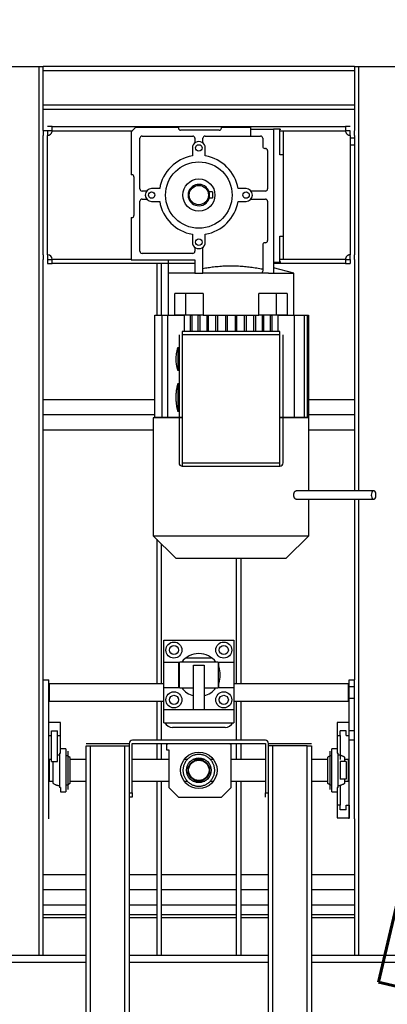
# Model space of a CAD drawing. Extents: x 34560 to 100229, y -303284 to -152113.
# Tile 11 of 74: x 87073 to 87416, y -298946 to -298027. Entities that reach past the tile are written whole.
import ezdxf

# ---------------------------------------------------------------- set-up
doc = ezdxf.new("R2010")
doc.units = 0
doc.header["$LTSCALE"] = 100
doc.linetypes.add('A_AGEG-_-____-A-$0$VERDECKT2', pattern=[4.762499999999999, 3.175, -1.5875])
doc.linetypes.add('ATPI1189A__GEG-_-FOE_-A-$0$SLD_SOLID', pattern=[0])
for name, color, linetype in [('A_AGEG-_-____-A-$0$A3-DECK-HOE', 5, 'A_AGEG-_-____-A-$0$VERDECKT2'), ('ATPI1189A__GEG-_-FOE_-A-$0$71', 7, 'CONTINUOUS'), ('BITO_BUILDING', 8, 'CONTINUOUS')]:
    doc.layers.add(name, color=color, linetype=linetype)
doc.styles.add('A_AGEG-_-____-A-$0$NORMAL', font='romans.shx', dxfattribs={"width": 0.75})

# ---------------------------------------------------------------- blocks, each defined once
blk = doc.blocks.new('EG-A-008 GR')
at = {"layer": 'ATPI1189A__GEG-_-FOE_-A-$0$71', "color": 56, "linetype": 'ATPI1189A__GEG-_-FOE_-A-$0$SLD_SOLID'}
for p, q in [((808.5725701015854, 426.1936924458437), (812.1713555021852, 426.1936924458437)), ((812.1713555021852, 343.1935093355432), (812.1713555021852, 426.1936924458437)), ((812.1713555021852, 426.1936924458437), (812.5718987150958, 426.1936924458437)), ((812.1721184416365, 343.1935093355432), (812.1721184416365, 426.1936924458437)), ((841.5719902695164, 426.1936924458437), (812.5718987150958, 426.1936924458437)), ((812.5718987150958, 420.2111027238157), (812.5718987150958, 426.1936924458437)), ((841.5719902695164, 425.7935307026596), (812.5718987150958, 425.7935307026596)), ((841.5719902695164, 426.1936924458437), (841.9732964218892, 426.1936924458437)), ((841.5719902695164, 426.1936924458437), (841.5719902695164, 420.2111027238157)), ((841.9732964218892, 426.1936924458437), (845.5713188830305, 426.1936924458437)), ((841.9732964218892, 386.5937015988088), (841.9732964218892, 426.1936924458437)), ((841.5719902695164, 422.5937626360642), (812.5718987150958, 422.5937626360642)), ((841.5719902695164, 422.1936008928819), (812.5718987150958, 422.1936008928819)), ((812.5711357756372, 420.1935551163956), (812.5711357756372, 419.7685978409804)), ((812.970916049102, 420.1935551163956), (812.5711357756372, 420.1935551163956)), ((812.970916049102, 420.1935551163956), (812.970916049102, 419.7685978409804)), ((813.3966362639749, 420.5944797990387), (812.9716789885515, 420.5944797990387)), ((813.3966362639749, 420.1946995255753), (812.9716789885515, 420.1946995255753)), ((813.3966362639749, 420.5944797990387), (840.7472527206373, 420.5944797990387)), ((813.3973992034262, 420.1935551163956), (813.3973992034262, 420.2904484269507)), ((813.3973992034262, 420.1935551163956), (820.8719170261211, 420.1935551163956)), ((821.1717522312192, 420.4937717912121), (820.7719719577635, 420.0936100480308)), ((820.7719719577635, 420.0936100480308), (820.7719719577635, 416.0935184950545)), ((825.1718437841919, 420.4937717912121), (821.1717522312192, 420.4937717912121)), ((825.1718437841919, 420.4937717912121), (825.1718437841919, 420.4434177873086)), ((828.972045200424, 420.243527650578), (825.3717339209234, 420.243527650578)), ((831.8719780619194, 420.4937717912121), (829.1719353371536, 420.4937717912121)), ((829.1719353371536, 420.4434177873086), (829.1719353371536, 420.4937717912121)), ((831.8719780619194, 420.4937717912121), (831.8719780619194, 419.6934483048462)), ((831.8719780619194, 420.3434727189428), (834.0219414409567, 420.3434727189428)), ((834.6223747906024, 420.3434727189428), (834.0219414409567, 420.3434727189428)), ((834.0219414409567, 420.3434727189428), (834.0219414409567, 406.8936130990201)), ((834.6223747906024, 420.3434727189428), (834.7223198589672, 420.3434727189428)), ((834.6223747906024, 417.9436466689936), (834.6223747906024, 420.3434727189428)), ((834.6223747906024, 420.1935551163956), (840.7472527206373, 420.1935551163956)), ((834.9222099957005, 420.1435825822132), (834.9222099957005, 419.1437504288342)), ((840.7472527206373, 420.5944797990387), (840.7472527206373, 420.2904484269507)), ((841.1722099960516, 420.5944797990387), (840.7472527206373, 420.5944797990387)), ((840.7472527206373, 420.2904484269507), (840.7472527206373, 420.1935551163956)), ((841.1722099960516, 420.1946995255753), (840.7472527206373, 420.1946995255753)), ((841.172972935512, 419.7685978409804), (841.172972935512, 420.1935551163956)), ((841.572753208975, 419.7685978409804), (841.572753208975, 420.1935551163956)), ((812.5711357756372, 408.6186192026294), (812.5711357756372, 419.7685978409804)), ((812.5718987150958, 408.6361668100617), (812.5718987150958, 419.7510502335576)), ((812.970916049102, 408.6186192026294), (812.970916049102, 419.7685978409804)), ((812.9716789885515, 408.6186192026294), (812.9716789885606, 419.7685978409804)), ((821.5722954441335, 414.7686741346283), (821.5722954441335, 419.4935581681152)), ((821.7721855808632, 419.6934483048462), (826.4970696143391, 419.6934483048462)), ((826.6969597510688, 419.4935581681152), (826.6969597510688, 419.0621159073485)), ((827.4469292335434, 419.0621159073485), (827.4469292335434, 419.4935581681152)), ((827.6468193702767, 419.6934483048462), (831.8719780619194, 419.6934483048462)), ((831.8719780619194, 419.6934483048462), (832.8218376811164, 419.6934483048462)), ((833.0217278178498, 419.4935581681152), (833.0217278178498, 418.7435886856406)), ((834.9222099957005, 419.1437504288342), (834.9222099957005, 418.1435368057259)), ((841.1722099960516, 419.7685978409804), (841.1722099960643, 408.6186192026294)), ((841.172972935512, 419.7685978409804), (841.172972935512, 408.6186192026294)), ((841.5719902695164, 419.518735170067), (841.172972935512, 419.518735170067)), ((841.5719902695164, 419.7510502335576), (841.5719902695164, 408.6361668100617)), ((841.572753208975, 419.7685978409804), (841.572753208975, 408.6186192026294)), ((826.4718926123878, 418.5936710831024), (826.4718926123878, 417.8444645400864)), ((827.6719963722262, 417.8444645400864), (827.6719963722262, 418.5936710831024)), ((833.2223808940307, 418.5436985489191), (833.2719719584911, 418.5436985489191)), ((833.4718620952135, 418.3434269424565), (833.4718620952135, 414.7686741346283)), ((841.172972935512, 418.8687107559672), (841.5719902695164, 418.8687107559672)), ((834.9222099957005, 417.9436466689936), (834.6223747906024, 417.9436466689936)), ((834.9222099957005, 418.1435368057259), (834.9222099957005, 417.9436466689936)), ((834.9222099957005, 417.9436466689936), (834.9222099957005, 410.3436253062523)), ((820.822325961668, 416.0935184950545), (820.7719719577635, 416.0935184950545)), ((821.0222160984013, 415.893628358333), (821.0222160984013, 412.2936985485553)), ((822.2040093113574, 414.5684025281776), (821.7721855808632, 414.5684025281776)), ((823.4208977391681, 414.7934696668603), (822.6716911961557, 414.7934696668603)), ((831.4721977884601, 414.7934696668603), (830.7229912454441, 414.7934696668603)), ((833.2719719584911, 414.5684025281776), (831.9406426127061, 414.5684025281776)), ((821.7721855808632, 413.818433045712), (822.2040093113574, 413.818433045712)), ((828.351775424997, 414.4936344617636), (828.0260002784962, 414.4936344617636)), ((828.351775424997, 413.8935825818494), (828.0260002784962, 413.8935825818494)), ((828.351775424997, 414.4936344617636), (828.351775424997, 413.8935825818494)), ((831.9406426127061, 413.818433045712), (833.2719719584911, 413.818433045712)), ((821.5722954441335, 408.9436314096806), (821.5722954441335, 413.6185429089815)), ((822.6716911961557, 413.5937473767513), (823.4208977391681, 413.5937473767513)), ((830.7229912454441, 413.5937473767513), (831.4721977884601, 413.5937473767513)), ((833.4718620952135, 413.6185429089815), (833.4718620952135, 409.9434635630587)), ((820.7719719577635, 412.0934269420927), (820.7719719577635, 408.1436893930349)), ((820.7719719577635, 412.0934269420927), (820.822325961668, 412.0934269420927)), ((826.4718926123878, 410.5423710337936), (826.4718926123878, 409.7935459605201)), ((827.6719963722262, 409.7935459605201), (827.6719963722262, 410.5423710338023)), ((834.6223747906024, 407.943417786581), (834.6223747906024, 410.3436253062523)), ((834.6223747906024, 410.3436253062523), (834.9222099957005, 410.3436253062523)), ((834.9222099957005, 410.3436253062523), (834.9222099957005, 410.1437351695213)), ((834.9222099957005, 410.1437351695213), (834.9222099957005, 409.1435215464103)), ((826.6969597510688, 409.3251011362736), (826.6969597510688, 408.9436314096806)), ((827.4469292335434, 406.8936130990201), (827.4469292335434, 409.3251011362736)), ((833.0217278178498, 409.5436832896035), (833.0217278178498, 407.0935032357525)), ((833.2719719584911, 409.7435734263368), (833.2223808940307, 409.7435734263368)), ((834.9222099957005, 409.1435215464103), (834.9222099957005, 408.1436893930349)), ((812.5711357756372, 408.6186192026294), (812.5711357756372, 408.1936619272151)), ((812.5718987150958, 368.9533970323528), (812.5718987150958, 408.176114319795)), ((812.970916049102, 408.6186192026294), (812.970916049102, 408.1936619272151)), ((812.9716789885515, 408.1925175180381), (813.3966362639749, 408.1925175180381)), ((812.9716789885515, 408.1925175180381), (812.9716789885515, 407.7927372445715)), ((820.7719719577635, 408.1936619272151), (813.3973992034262, 408.1936619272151)), ((820.7719719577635, 408.1436893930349), (826.6969597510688, 408.1436893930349)), ((826.4970696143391, 408.7437412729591), (821.7721855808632, 408.7437412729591)), ((824.2219841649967, 408.1436893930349), (824.2219841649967, 406.8936130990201)), ((826.6969597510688, 408.1436893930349), (826.6969597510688, 406.8936130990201)), ((840.7472527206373, 408.1936619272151), (834.6223747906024, 408.1936619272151)), ((840.7472527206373, 408.1936619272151), (840.7472527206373, 407.8045628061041)), ((840.7472527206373, 408.1925175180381), (841.1722099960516, 408.1925175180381)), ((841.1722099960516, 408.1925175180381), (841.1722099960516, 407.7927372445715)), ((841.172972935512, 408.1936619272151), (841.172972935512, 408.6186192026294)), ((841.5719902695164, 408.176114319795), (841.5719902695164, 386.5937015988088)), ((841.572753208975, 408.1936619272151), (841.572753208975, 408.6186192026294)), ((812.9716789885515, 407.7927372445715), (813.3966362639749, 407.7927372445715)), ((813.3966362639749, 407.7927372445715), (813.3966362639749, 407.8045628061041)), ((826.6969597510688, 407.7927372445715), (813.3966362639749, 407.7927372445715)), ((823.1447136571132, 407.7927372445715), (823.1447136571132, 402.9736301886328)), ((823.5948479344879, 402.9736301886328), (823.5948479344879, 407.7927372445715)), ((834.0219414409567, 407.943417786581), (834.6223747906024, 407.943417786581)), ((840.7472527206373, 407.7927372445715), (834.0219414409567, 407.7927372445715)), ((835.921660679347, 406.8936130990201), (834.0219414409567, 407.402875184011)), ((834.7223198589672, 407.943417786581), (834.6223747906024, 407.943417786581)), ((840.7472527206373, 407.8045628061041), (840.7472527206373, 407.7927372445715)), ((840.7472527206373, 407.7927372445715), (841.1722099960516, 407.7927372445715)), ((824.2219841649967, 406.8936130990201), (824.2219841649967, 402.9934666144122)), ((824.8826897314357, 406.8936130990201), (824.2219841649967, 406.8936130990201)), ((826.6969597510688, 406.8936130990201), (824.8826897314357, 406.8936130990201)), ((826.6969597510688, 406.8936130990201), (827.4469292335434, 406.8936130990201)), ((827.4606621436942, 407.0202610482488), (827.4469292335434, 407.0187351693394)), ((833.5550224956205, 406.8936130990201), (827.4469292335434, 406.8936130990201)), ((832.9858696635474, 406.9794437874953), (833.5550224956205, 406.8936130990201)), ((833.5550224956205, 406.8936130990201), (834.0219414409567, 406.8936130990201)), ((834.0219414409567, 406.8936130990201), (835.921660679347, 406.8936130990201)), ((835.921660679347, 402.9934666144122), (835.921660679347, 406.8936130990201)), ((825.8195793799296, 404.9935123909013), (824.8300469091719, 404.9935123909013)), ((824.8300469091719, 402.9934666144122), (824.8300469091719, 404.9935123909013)), ((825.8195793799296, 404.9935123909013), (825.8195793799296, 402.9934666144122)), ((827.4751579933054, 404.9935123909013), (825.8195793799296, 404.9935123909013)), ((827.4751579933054, 404.9935123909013), (827.4751579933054, 402.9934666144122)), ((832.6684868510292, 402.9934666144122), (832.6684868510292, 404.9935123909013)), ((834.3240654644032, 404.9935123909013), (832.6684868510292, 404.9935123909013)), ((834.3240654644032, 402.9934666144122), (834.3240654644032, 404.9935123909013)), ((835.3143608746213, 404.9935123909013), (834.3240654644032, 404.9935123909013)), ((835.3143608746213, 404.9935123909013), (835.3143608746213, 402.9934666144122)), ((822.9783928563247, 402.9736301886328), (823.6558830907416, 402.9736301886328)), ((822.9783928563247, 393.4136173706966), (822.9783928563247, 402.9736301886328)), ((823.6558830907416, 402.9736301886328), (824.1792595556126, 402.9736301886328)), ((823.6558830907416, 393.4136173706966), (823.6558830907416, 402.9736301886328)), ((824.1792595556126, 402.9736301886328), (825.6929314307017, 402.9736301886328)), ((824.1792595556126, 393.4136173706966), (824.1792595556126, 402.9736301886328)), ((824.2219841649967, 402.9934666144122), (824.8300469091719, 402.9934666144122)), ((824.2723381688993, 402.9934666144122), (824.2723381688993, 402.9736301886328)), ((825.8195793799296, 402.9934666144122), (824.8300469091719, 402.9934666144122)), ((825.6929314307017, 402.9736301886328), (825.6929314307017, 401.4435551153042)), ((827.4751579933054, 402.9934666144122), (825.8195793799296, 402.9934666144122)), ((826.2689507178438, 402.9736301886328), (826.2689507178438, 401.4435551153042)), ((826.2689507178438, 402.9736301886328), (826.4184868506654, 402.9736301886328)), ((826.4184868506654, 402.9736301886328), (826.4184868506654, 401.4435551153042)), ((826.9998467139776, 401.4435551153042), (826.9998467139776, 402.9736301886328)), ((826.9998467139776, 402.9736301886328), (827.1501457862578, 402.9736301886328)), ((827.1501457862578, 402.9736301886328), (827.1501457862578, 401.4435551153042)), ((827.4751579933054, 402.9934666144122), (832.6684868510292, 402.9934666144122)), ((827.8032219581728, 402.9736301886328), (827.8032219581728, 401.4435551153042)), ((827.8032219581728, 402.9736301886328), (827.9535210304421, 402.9736301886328)), ((827.9535210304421, 402.9736301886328), (827.9535210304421, 401.4435551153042)), ((828.6592400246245, 401.4435551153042), (828.6592400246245, 402.9736301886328)), ((828.6592400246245, 402.9736301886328), (828.8095390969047, 402.9736301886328)), ((828.8095390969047, 402.9736301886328), (828.8095390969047, 401.4435551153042)), ((829.5473015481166, 402.9736301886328), (829.5473015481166, 401.4435551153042)), ((829.5473015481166, 402.9736301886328), (829.697600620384, 402.9736301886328)), ((829.697600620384, 402.9736301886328), (829.697600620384, 401.4435551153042)), ((830.4468071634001, 402.9736301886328), (830.4468071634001, 401.4435551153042)), ((830.4468071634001, 402.9736301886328), (830.5963432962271, 402.9736301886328)), ((830.5498039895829, 402.9736301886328), (830.5498039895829, 401.4435551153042)), ((830.5963432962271, 402.9736301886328), (830.5963432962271, 401.4435551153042)), ((831.3348686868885, 401.4435551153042), (831.3348686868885, 402.9736301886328)), ((831.3348686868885, 402.9736301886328), (831.4844048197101, 402.9736301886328)), ((831.4844048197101, 402.9736301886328), (831.4844048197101, 401.4435551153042)), ((832.1908867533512, 401.4435551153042), (832.1908867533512, 402.9736301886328)), ((832.1908867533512, 402.9736301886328), (832.3404228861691, 402.9736301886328)), ((832.3404228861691, 402.9736301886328), (832.3404228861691, 401.4435551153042)), ((834.3240654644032, 402.9934666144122), (832.6684868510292, 402.9934666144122)), ((832.9934990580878, 401.4435551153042), (832.9934990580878, 402.9736301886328)), ((832.9934990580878, 402.9736301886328), (833.143798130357, 402.9736301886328)), ((833.143798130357, 401.4435551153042), (833.143798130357, 402.9736301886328)), ((833.7251579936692, 402.9736301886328), (833.7251579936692, 401.4435551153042)), ((833.7251579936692, 402.9736301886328), (833.8754570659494, 402.9736301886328)), ((833.8754570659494, 402.9736301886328), (833.8754570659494, 401.4435551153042)), ((835.3143608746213, 402.9934666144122), (834.3240654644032, 402.9934666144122)), ((834.4507134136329, 401.4435551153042), (834.4507134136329, 402.9736301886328)), ((834.4507134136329, 402.9736301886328), (835.9651482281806, 402.9736301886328)), ((835.3143608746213, 402.9934666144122), (835.921660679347, 402.9934666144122)), ((835.8720696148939, 402.9736301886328), (835.8720696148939, 402.9934666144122)), ((835.9651482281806, 402.9736301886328), (835.9651482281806, 393.4136173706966)), ((835.9651482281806, 402.9736301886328), (836.8913567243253, 402.9736301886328)), ((836.8913567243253, 402.9736301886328), (836.8913567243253, 393.4136173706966)), ((836.8913567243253, 402.9736301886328), (837.1660149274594, 402.9736301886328)), ((837.1660149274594, 402.9736301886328), (837.1660149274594, 393.4136173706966)), ((837.1660149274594, 402.9736301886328), (837.3048699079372, 402.9736301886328)), ((837.3048699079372, 402.9736301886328), (837.3048699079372, 393.4136173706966)), ((825.2221977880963, 401.1437199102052), (825.2221977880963, 389.1934177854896)), ((825.5220329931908, 401.4435551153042), (825.5220329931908, 401.1437199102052)), ((834.6223747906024, 401.4435551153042), (825.5220329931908, 401.4435551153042)), ((825.5220329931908, 401.1437199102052), (825.5220329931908, 389.1934177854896)), ((834.6223747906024, 401.1437199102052), (825.5220329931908, 401.1437199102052)), ((834.6223747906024, 401.1437199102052), (834.6223747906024, 401.4435551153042)), ((834.6223747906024, 389.1934177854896), (834.6223747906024, 401.1437199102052)), ((834.9222099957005, 389.1934177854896), (834.9222099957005, 401.1437199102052)), ((825.1222527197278, 399.9935886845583), (825.1222527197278, 397.7936527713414)), ((825.0146782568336, 399.6433994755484), (825.0131523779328, 399.6433994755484)), ((825.0131523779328, 398.1434605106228), (825.0146782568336, 398.1434605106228)), ((825.1222527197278, 396.6435215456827), (825.1222527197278, 393.9434788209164)), ((825.0017082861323, 396.1434147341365), (825.0001824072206, 396.1434147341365)), ((822.9783928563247, 395.0814030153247), (812.5718987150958, 395.0814030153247)), ((825.0001824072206, 394.4435856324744), (825.0017082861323, 394.4435856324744)), ((841.5719902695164, 395.0814030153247), (837.3048699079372, 395.0814030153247)), ((822.9783928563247, 393.6672947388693), (812.5718987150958, 393.6672947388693)), ((823.6558830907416, 393.4136173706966), (822.9783928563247, 393.4136173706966)), ((823.1447136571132, 393.4136173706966), (823.1447136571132, 393.3933994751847)), ((823.5948479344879, 393.3933994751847), (823.5948479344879, 393.4136173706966)), ((824.1792595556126, 393.4136173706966), (823.6558830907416, 393.4136173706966)), ((825.5220329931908, 393.4136173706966), (824.1792595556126, 393.4136173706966)), ((824.2723381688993, 393.4136173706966), (824.2723381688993, 393.3933994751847)), ((835.9651482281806, 393.4136173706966), (834.6223747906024, 393.4136173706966)), ((835.8720696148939, 393.3933994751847), (835.8720696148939, 393.4136173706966)), ((836.8913567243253, 393.4136173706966), (835.9651482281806, 393.4136173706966)), ((837.1660149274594, 393.4136173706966), (836.8913567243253, 393.4136173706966)), ((837.3048699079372, 393.4136173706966), (837.1660149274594, 393.4136173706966)), ((841.5719902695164, 393.6672947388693), (837.3048699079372, 393.6672947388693)), ((822.821990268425, 393.3933994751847), (822.821990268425, 382.3937199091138)), ((825.5220329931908, 393.3933994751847), (822.821990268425, 393.3933994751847)), ((837.3216545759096, 393.3933994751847), (834.6223747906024, 393.3933994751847)), ((837.3216545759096, 386.5937015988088), (837.3216545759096, 393.3933994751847)), ((822.821990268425, 392.2531864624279), (812.5718987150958, 392.2531864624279)), ((841.5719902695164, 392.2531864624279), (837.3216545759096, 392.2531864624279)), ((825.5220329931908, 389.1934177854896), (825.5220329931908, 388.8935825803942)), ((825.5220329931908, 389.1934177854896), (834.6223747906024, 389.1934177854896)), ((825.5220329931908, 388.8935825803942), (834.6223747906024, 388.8935825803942)), ((834.6223747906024, 388.8935825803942), (834.6223747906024, 389.1934177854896)), ((843.3648979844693, 386.5937015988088), (836.1520683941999, 386.5937015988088)), ((836.1520683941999, 385.7937595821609), (843.3648979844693, 385.7937595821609)), ((837.3216545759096, 382.3937199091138), (837.3216545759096, 385.7937595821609)), ((841.5719902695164, 385.7937595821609), (841.5719902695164, 368.9533970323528)), ((841.9732964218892, 343.1935093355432), (841.9732964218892, 385.7937595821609)), ((822.821990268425, 382.3937199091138), (824.9223625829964, 380.2937290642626)), ((822.821990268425, 382.3937199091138), (830.0722038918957, 382.3937199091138)), ((830.0722038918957, 382.3937199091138), (837.3216545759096, 382.3937199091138)), ((835.2220452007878, 380.2937290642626), (837.3216545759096, 382.3937199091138)), ((823.1447136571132, 382.0709965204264), (823.1447136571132, 368.5532352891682)), ((823.5948479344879, 368.5532352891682), (823.5948479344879, 381.6212437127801)), ((824.9223625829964, 380.2937290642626), (835.2220452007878, 380.2937290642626)), ((830.5498039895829, 380.2937290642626), (830.5498039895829, 368.5532352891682)), ((830.9991753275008, 380.2937290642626), (830.9991753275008, 368.5532352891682)), ((823.8199150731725, 370.5937168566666), (823.8199150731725, 372.6437351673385)), ((823.8199150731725, 372.6437351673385), (830.3201592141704, 372.6437351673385)), ((830.3201592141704, 372.6437351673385), (830.3201592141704, 370.5937168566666)), ((823.8199150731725, 370.5937168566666), (825.2199089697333, 370.5937168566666)), ((823.8199150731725, 368.1938908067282), (823.8199150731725, 370.5937168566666)), ((825.2199089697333, 368.1938908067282), (825.2199089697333, 370.5937168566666)), ((828.8698113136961, 370.5937168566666), (825.2702629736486, 370.5937168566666)), ((825.2702629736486, 369.3939945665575), (825.2702629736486, 370.5937168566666)), ((825.8829033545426, 371.0030338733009), (828.2571709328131, 371.0030338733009)), ((828.8698113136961, 370.5937168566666), (828.8698113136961, 369.3939945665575)), ((828.9201653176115, 370.5937168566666), (830.3201592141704, 370.5937168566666)), ((828.9201653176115, 370.1538822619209), (828.9201653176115, 370.5937168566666)), ((830.3201592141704, 370.5937168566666), (830.3201592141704, 368.1938908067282)), ((825.2199089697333, 370.1538822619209), (825.2702629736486, 370.2656528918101)), ((826.5703118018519, 366.1335728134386), (826.5703118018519, 370.3030369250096)), ((826.5703118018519, 370.3030369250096), (827.5697624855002, 370.3030369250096)), ((827.5697624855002, 370.3030369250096), (827.5697624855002, 366.1335728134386)), ((828.8698113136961, 370.2656528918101), (828.9201653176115, 370.1538822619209)), ((812.5718987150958, 368.9533970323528), (813.0723869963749, 368.9533970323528)), ((812.5718987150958, 355.9532902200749), (812.5718987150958, 368.9533970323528)), ((813.0723869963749, 355.9532902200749), (813.0723869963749, 368.9533970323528)), ((825.2702629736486, 368.5219547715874), (825.2199089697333, 368.634106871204)), ((825.2458489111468, 368.5734531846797), (825.2702629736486, 368.6249515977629)), ((825.2702629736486, 368.1938908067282), (825.2702629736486, 369.3939945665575)), ((828.8698113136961, 369.3939945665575), (828.8698113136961, 368.1938908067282)), ((828.9201653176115, 368.634106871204), (828.8698113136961, 368.5219547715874)), ((828.8698113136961, 368.6249515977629), (828.8942253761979, 368.5734531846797)), ((828.9201653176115, 368.1938908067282), (828.9201653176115, 368.634106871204)), ((841.0722649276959, 368.9533970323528), (841.5719902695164, 368.9533970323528)), ((841.0722649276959, 355.9532902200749), (841.0722649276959, 368.9533970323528)), ((841.5719902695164, 355.9532902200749), (841.5719902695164, 368.9533970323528)), ((823.8199150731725, 368.5532352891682), (813.1196892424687, 368.5532352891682)), ((813.1196892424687, 368.5532352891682), (813.1196892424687, 366.9533512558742)), ((825.2199089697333, 368.1938908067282), (823.8199150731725, 368.1938908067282)), ((823.8199150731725, 366.1438724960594), (823.8199150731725, 368.1938908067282)), ((825.2702629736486, 368.1938908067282), (826.5703118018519, 368.1938908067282)), ((827.5697624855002, 368.1938908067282), (828.8698113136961, 368.1938908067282)), ((830.3201592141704, 368.1938908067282), (828.9201653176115, 368.1938908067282)), ((841.0203850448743, 368.5532352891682), (830.3201592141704, 368.5532352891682)), ((830.3201592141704, 368.1938908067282), (830.3201592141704, 366.1438724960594)), ((841.0203850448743, 366.9533512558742), (841.0203850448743, 368.5532352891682)), ((841.5719902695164, 368.2781956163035), (841.0722649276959, 368.2781956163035)), ((813.1196892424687, 366.9533512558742), (823.8199150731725, 366.9533512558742)), ((823.1447136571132, 366.9533512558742), (823.1447136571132, 363.2931492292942)), ((823.5948479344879, 363.2931492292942), (823.5948479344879, 366.9533512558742)), ((830.3201592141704, 366.9533512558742), (841.0203850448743, 366.9533512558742)), ((830.5498039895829, 366.9533512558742), (830.5498039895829, 363.2931492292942)), ((830.9991753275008, 366.9533512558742), (830.9991753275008, 363.2931492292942)), ((841.0722649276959, 367.2283909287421), (841.5719902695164, 367.2283909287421)), ((823.8199150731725, 366.1335728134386), (823.8199150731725, 366.1438724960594)), ((826.5703118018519, 366.1438724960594), (823.8199150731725, 366.1438724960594)), ((826.5703118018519, 366.1335728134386), (823.8199150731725, 366.1335728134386)), ((823.8199150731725, 364.9338505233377), (823.8199150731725, 366.1335728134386)), ((827.5697624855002, 366.1335728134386), (826.5703118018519, 366.1335728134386)), ((830.3201592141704, 366.1438724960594), (827.5697624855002, 366.1438724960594)), ((830.3201592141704, 366.1335728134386), (827.5697624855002, 366.1335728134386)), ((830.3201592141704, 366.1438724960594), (830.3201592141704, 366.1335728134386)), ((830.3201592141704, 366.1335728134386), (830.3201592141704, 364.9338505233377)), ((814.1702568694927, 364.9430057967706), (813.0700981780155, 364.9430057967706)), ((813.0700981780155, 364.9430057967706), (813.0700981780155, 363.7429020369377)), ((814.1702568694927, 363.7429020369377), (814.1702568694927, 364.9430057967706)), ((823.8199150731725, 364.9338505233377), (830.3201592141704, 364.9338505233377)), ((841.0699761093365, 364.9430057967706), (839.9698174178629, 364.9430057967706)), ((839.9698174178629, 364.9430057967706), (839.9698174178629, 363.7429020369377)), ((841.0699761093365, 363.7429020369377), (841.0699761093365, 364.9430057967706)), ((813.3447563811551, 361.3243839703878), (813.3447563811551, 364.1674778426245)), ((813.3447563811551, 364.1674778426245), (813.8948357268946, 364.1674778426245)), ((813.8948357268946, 361.3243839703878), (813.8948357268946, 364.1674778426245)), ((829.5198357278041, 364.5031712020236), (824.6202385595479, 364.5031712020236)), ((840.2452385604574, 363.7429020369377), (840.2452385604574, 364.1674778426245)), ((840.7953179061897, 364.1674778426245), (840.2452385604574, 364.1674778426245)), ((840.7953179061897, 363.7429020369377), (840.7953179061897, 364.1674778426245)), ((841.5719902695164, 364.1781589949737), (841.0722649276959, 364.1781589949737)), ((813.0700981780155, 363.7429020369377), (813.3447563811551, 363.7429020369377)), ((813.8948357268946, 363.7429020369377), (814.1702568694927, 363.7429020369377)), ((814.1702568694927, 362.0930454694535), (814.1702568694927, 363.7429020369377)), ((833.2696831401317, 363.2931492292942), (820.8703911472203, 363.2931492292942)), ((839.9698174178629, 363.7429020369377), (839.9698174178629, 362.0930454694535)), ((839.9698174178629, 363.7429020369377), (840.2452385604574, 363.7429020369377)), ((840.2452385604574, 363.7429020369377), (840.2452385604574, 362.3368046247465)), ((840.7953179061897, 363.7429020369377), (841.0699761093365, 363.7429020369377)), ((841.0722649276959, 363.3282444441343), (841.5719902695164, 363.3282444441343)), ((814.6699822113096, 362.4928257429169), (814.1702568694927, 362.4928257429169)), ((814.6699822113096, 362.4928257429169), (814.6699822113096, 358.4931156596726)), ((814.8698723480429, 362.2929356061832), (814.8698723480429, 358.6930057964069)), ((816.5712273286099, 362.9936954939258), (816.9710076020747, 362.9936954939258)), ((816.5712273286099, 209.593655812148), (816.5712273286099, 362.7934238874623)), ((816.5712273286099, 362.7934238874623), (816.9710076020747, 362.7934238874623)), ((816.9710076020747, 362.9936954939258), (820.170775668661, 362.9936954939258)), ((816.9710076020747, 209.593655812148), (816.9710076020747, 362.7934238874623)), ((816.9710076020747, 362.7934238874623), (820.170775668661, 362.7934238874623)), ((820.170775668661, 362.9936954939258), (820.5690300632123, 362.9936954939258)), ((820.170775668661, 362.7934238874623), (820.5690300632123, 362.7934238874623)), ((820.170775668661, 209.593655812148), (820.170775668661, 362.7934238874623)), ((820.5690300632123, 362.9921696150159), (820.5690300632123, 358.393552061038)), ((820.8688652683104, 358.393552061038), (820.8688652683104, 362.9921696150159)), ((820.8703911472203, 362.992932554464), (833.2696831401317, 362.992932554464)), ((823.1447136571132, 362.992932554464), (823.1447136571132, 361.4929935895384)), ((823.5948479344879, 361.4929935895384), (823.5948479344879, 362.992932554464)), ((824.0701592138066, 362.8929874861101), (824.1701042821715, 362.992932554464)), ((824.0701592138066, 362.8929874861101), (824.0701592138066, 362.3928806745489)), ((824.0701592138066, 362.3928806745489), (824.2700493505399, 362.3928806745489)), ((824.2700493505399, 362.3928806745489), (824.2700493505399, 358.8928959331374)), ((829.9699700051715, 362.992932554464), (830.0699150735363, 362.8929874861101)), ((830.0699150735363, 358.8928959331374), (830.0699150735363, 362.8929874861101)), ((830.5498039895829, 362.992932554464), (830.5498039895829, 361.4929935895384)), ((830.9991753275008, 362.992932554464), (830.9991753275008, 361.4929935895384)), ((833.2712090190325, 362.9921696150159), (833.2712090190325, 358.393552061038)), ((833.5710442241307, 362.9936954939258), (833.9708244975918, 362.9936954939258)), ((833.5710442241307, 358.393552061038), (833.5710442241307, 362.9921696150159)), ((833.9708244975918, 362.7934238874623), (833.5710442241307, 362.7934238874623)), ((833.9708244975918, 362.9936954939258), (837.1713555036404, 362.9936954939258)), ((837.1713555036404, 362.7934238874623), (833.9708244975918, 362.7934238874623)), ((833.9708244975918, 209.593655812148), (833.9708244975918, 362.7934238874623)), ((837.1713555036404, 362.9936954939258), (837.5711357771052, 362.9936954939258)), ((837.1713555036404, 362.7934238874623), (837.5711357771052, 362.7934238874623)), ((837.1713555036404, 209.593655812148), (837.1713555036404, 362.7934238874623)), ((837.5711357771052, 362.7934238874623), (837.5711357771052, 209.593655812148)), ((839.2702019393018, 362.2929356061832), (839.2702019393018, 361.8626377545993)), ((839.2702019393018, 362.2929356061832), (839.2702019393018, 358.6975834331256)), ((839.9698174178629, 362.4928257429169), (839.4700920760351, 362.4928257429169)), ((839.4700920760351, 358.4931156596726), (839.4700920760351, 362.4928257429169)), ((840.2452385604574, 362.3368046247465), (840.2452385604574, 361.4929935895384)), ((813.3447563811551, 361.4929935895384), (813.1196892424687, 361.4929935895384)), ((813.1196892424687, 361.4929935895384), (813.1196892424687, 359.4929478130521)), ((813.3447563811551, 361.3243839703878), (813.8948357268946, 361.3243839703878)), ((813.4698784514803, 361.3243839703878), (813.4698784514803, 359.2854282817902)), ((814.0947258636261, 362.0930454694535), (814.1702568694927, 362.0930454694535)), ((814.0947258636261, 362.0930454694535), (814.0947258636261, 358.8928959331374)), ((815.0697624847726, 360.4931614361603), (815.0697624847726, 361.7005131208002)), ((816.5712273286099, 361.4929935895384), (815.0697624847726, 361.4929935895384)), ((824.2700493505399, 361.4929935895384), (820.8688652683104, 361.4929935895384)), ((825.9866631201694, 361.4929935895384), (825.6952202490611, 361.4929935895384)), ((827.6376640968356, 361.4929935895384), (826.5024101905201, 361.4929935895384)), ((828.4448540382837, 361.4929935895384), (828.1534111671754, 361.4929935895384)), ((833.2712090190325, 361.4929935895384), (830.0699150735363, 361.4929935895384)), ((839.0703118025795, 361.4929935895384), (837.5711357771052, 361.4929935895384)), ((839.0703118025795, 361.6986057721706), (839.0703118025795, 359.2854282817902)), ((839.9698174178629, 362.0930454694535), (840.0453484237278, 362.0930454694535)), ((840.0453484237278, 358.8928959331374), (840.0453484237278, 362.0930454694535)), ((840.7953179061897, 361.3243839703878), (840.2452385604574, 361.3243839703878)), ((840.2452385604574, 361.3243839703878), (840.2452385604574, 359.6615574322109)), ((840.6701958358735, 361.3243839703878), (840.6701958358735, 361.7005131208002)), ((841.0203850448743, 361.4929935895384), (840.6701958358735, 361.4929935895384)), ((840.7953179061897, 361.3243839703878), (840.7953179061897, 359.6615574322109)), ((841.0203850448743, 359.4929478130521), (841.0203850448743, 361.4929935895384)), ((815.0697624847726, 359.2877171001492), (815.0697624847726, 360.4931614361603)), ((813.1196892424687, 359.4929478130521), (813.4698784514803, 359.4929478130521)), ((815.0697624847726, 359.4929478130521), (816.5712273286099, 359.4929478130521)), ((820.8688652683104, 359.4929478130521), (824.2700493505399, 359.4929478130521)), ((823.1447136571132, 359.4929478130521), (823.1447136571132, 343.1935093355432)), ((823.5948479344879, 343.1935093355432), (823.5948479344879, 359.4929478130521)), ((825.6952202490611, 359.4929478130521), (825.9866631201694, 359.4929478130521)), ((826.5024101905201, 359.4929478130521), (827.6376640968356, 359.4929478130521)), ((828.1534111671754, 359.4929478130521), (828.4448540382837, 359.4929478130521)), ((830.0699150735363, 359.4929478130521), (833.2712090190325, 359.4929478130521)), ((830.5498039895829, 359.4929478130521), (830.5498039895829, 343.1935093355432)), ((830.9991753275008, 359.4929478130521), (830.9991753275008, 343.1935093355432)), ((837.5711357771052, 359.4929478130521), (839.0703118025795, 359.4929478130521)), ((840.7953179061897, 359.6615574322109), (840.2452385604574, 359.6615574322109)), ((840.6701958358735, 359.4929478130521), (841.0203850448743, 359.4929478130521)), ((814.1702568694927, 358.8928959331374), (814.0947258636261, 358.8928959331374)), ((814.1702568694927, 358.8928959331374), (814.1702568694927, 358.4931156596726)), ((814.1702568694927, 358.4931156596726), (814.6699822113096, 358.4931156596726)), ((824.2700493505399, 358.8928959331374), (825.1703179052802, 357.9930088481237)), ((829.1696465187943, 357.9930088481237), (830.0699150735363, 358.8928959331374)), ((839.4700920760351, 358.4931156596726), (839.9698174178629, 358.4931156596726)), ((840.0453484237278, 358.8928959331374), (839.9698174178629, 358.8928959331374)), ((839.9698174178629, 358.8928959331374), (839.9698174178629, 357.2430393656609)), ((840.2452385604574, 359.0954563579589), (840.2452385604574, 358.6491367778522)), ((840.2452385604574, 358.6491367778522), (840.2452385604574, 357.2430393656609)), ((820.5690300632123, 358.393552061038), (820.5690300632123, 357.9937717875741)), ((820.5690300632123, 358.393552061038), (820.8688652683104, 358.393552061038)), ((820.8688652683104, 357.9937717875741), (820.5690300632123, 357.9937717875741)), ((820.5713188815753, 358.393552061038), (820.5713188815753, 214.3936893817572)), ((820.8688652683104, 358.393552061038), (820.8688652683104, 357.9937717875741)), ((825.1703179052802, 357.9930088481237), (829.1696465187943, 357.9930088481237)), ((833.2712090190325, 358.393552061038), (833.5710442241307, 358.393552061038)), ((833.2712090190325, 357.9937717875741), (833.2712090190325, 358.393552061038)), ((833.5710442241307, 357.9937717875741), (833.5710442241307, 358.393552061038)), ((833.5710442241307, 213.9935276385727), (833.5710442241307, 357.9937717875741)), ((839.9698174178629, 357.2430393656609), (839.9698174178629, 356.0429356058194)), ((840.2452385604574, 357.2430393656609), (839.9698174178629, 357.2430393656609)), ((840.2452385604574, 356.818463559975), (840.2452385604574, 357.2430393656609)), ((840.7953179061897, 356.818463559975), (840.2452385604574, 356.818463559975)), ((840.7953179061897, 357.2430393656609), (841.0699761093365, 357.2430393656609)), ((840.7953179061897, 356.818463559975), (840.7953179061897, 357.2430393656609)), ((841.0699761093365, 357.2430393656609), (841.0699761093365, 356.0429356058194)), ((812.5718987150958, 343.1935093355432), (812.5718987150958, 355.9532902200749)), ((839.9698174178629, 356.0429356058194), (841.0699761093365, 356.0429356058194)), ((841.5719902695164, 355.9532902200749), (841.5719902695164, 343.1935093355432)), ((816.5712273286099, 350.734021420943), (812.5718987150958, 350.734021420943)), ((823.1447136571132, 350.734021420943), (820.5713188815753, 350.734021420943)), ((830.5498039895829, 350.734021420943), (823.5948479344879, 350.734021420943)), ((833.5710442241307, 350.734021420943), (830.9991753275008, 350.734021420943)), ((841.5719902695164, 350.734021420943), (837.5711357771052, 350.734021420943)), ((816.5712273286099, 349.3199131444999), (812.5718987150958, 349.3199131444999)), ((823.1447136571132, 349.3199131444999), (820.5713188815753, 349.3199131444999)), ((830.5498039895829, 349.3199131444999), (823.5948479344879, 349.3199131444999)), ((833.5710442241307, 349.3199131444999), (830.9991753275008, 349.3199131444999)), ((841.5719902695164, 349.3199131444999), (837.5711357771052, 349.3199131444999)), ((816.5712273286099, 347.9058048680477), (812.5718987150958, 347.9058048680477)), ((823.1447136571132, 347.9058048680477), (820.5713188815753, 347.9058048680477)), ((830.5498039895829, 347.9058048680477), (823.5948479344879, 347.9058048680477)), ((833.5710442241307, 347.9058048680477), (830.9991753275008, 347.9058048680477)), ((841.5719902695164, 347.9058048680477), (837.5711357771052, 347.9058048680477)), ((812.5718987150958, 347.0436832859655), (816.5712273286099, 347.0436832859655)), ((812.5718987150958, 346.7423222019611), (816.5712273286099, 346.7423222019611)), ((820.5713188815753, 347.0436832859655), (823.1447136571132, 347.0436832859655)), ((820.5713188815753, 346.7423222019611), (823.1447136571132, 346.7423222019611)), ((823.5948479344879, 347.0436832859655), (830.5498039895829, 347.0436832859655)), ((823.5948479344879, 346.7423222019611), (830.5498039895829, 346.7423222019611)), ((830.9991753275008, 347.0436832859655), (833.5710442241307, 347.0436832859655)), ((830.9991753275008, 346.7423222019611), (833.5710442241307, 346.7423222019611)), ((837.5711357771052, 347.0436832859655), (841.5719902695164, 347.0436832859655)), ((837.5711357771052, 346.7423222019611), (841.5719902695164, 346.7423222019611)), ((816.5712273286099, 343.1935093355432), (783.2109367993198, 343.1935093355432)), ((833.5710442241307, 343.1935093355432), (820.5713188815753, 343.1935093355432)), ((876.9708550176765, 343.1935093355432), (837.5711357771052, 343.1935093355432)), ((816.5712273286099, 342.5534031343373), (782.5708305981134, 342.5534031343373)), ((833.5710442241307, 342.5534031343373), (820.5713188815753, 342.5534031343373)), ((876.9708550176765, 342.5534031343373), (837.5711357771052, 342.5534031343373))]:
    blk.add_line(p, q, dxfattribs=at)
blk.add_lwpolyline([(843.1566155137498, 386.0756657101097), (843.184844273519, 385.9680912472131), (843.184844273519, 385.9680912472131), (843.2290947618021, 385.880734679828), (843.2290947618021, 385.880734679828), (843.2855522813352, 385.8212254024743), (843.2855522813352, 385.8212254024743), (843.34887625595, 385.7945225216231), (843.34887625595, 385.7945225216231), (843.4137261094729, 385.8036777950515), (843.4137261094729, 385.8036777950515), (843.473998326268, 385.847165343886), (843.473998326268, 385.847165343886), (843.5243523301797, 385.9215519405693), (843.5243523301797, 385.9215519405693), (843.5609734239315, 386.0199711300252), (843.5609734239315, 386.0199711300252), (843.5800469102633, 386.1340305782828), (843.5800469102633, 386.1340305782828), (843.5800469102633, 386.2530491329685), (843.5800469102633, 386.2530491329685), (843.5609734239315, 386.3671085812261), (843.5609734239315, 386.3671085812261), (843.5243523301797, 386.465527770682), (843.5243523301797, 386.465527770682), (843.473998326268, 386.5399143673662), (843.473998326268, 386.5399143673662), (843.4137261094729, 386.5834019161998), (843.4137261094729, 386.5834019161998), (843.34887625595, 386.5925571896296), (843.34887625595, 386.5925571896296), (843.2855522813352, 386.565854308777), (843.2855522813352, 386.565854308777), (843.2290947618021, 386.5063450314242), (843.2290947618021, 386.5063450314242), (843.184844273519, 386.4189884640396), (843.184844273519, 386.4189884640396), (843.1566155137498, 386.3114140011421), (843.1566155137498, 386.3114140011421), (843.1474602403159, 386.1935398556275), (843.1474602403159, 386.1935398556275), (843.1566155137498, 386.0756657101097)], close=True, dxfattribs=at)
for points in [[(825.1428520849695, 367.2184727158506), (825.1596367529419, 367.1604893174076), (825.1596367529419, 367.1604893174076), (825.1603996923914, 367.1585819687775)], [(828.9796745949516, 367.1585819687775), (828.9804375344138, 367.1604893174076), (828.9804375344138, 367.1604893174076), (828.9972222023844, 367.2184727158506)], [(820.8688652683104, 362.9921696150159), (820.8688652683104, 362.9925510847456), (820.8688652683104, 362.9925510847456), (820.8696282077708, 362.9925510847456), (820.8696282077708, 362.9925510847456), (820.8696282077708, 362.992932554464), (820.8696282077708, 362.992932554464), (820.8703911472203, 362.992932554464)], [(833.2696831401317, 362.992932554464), (833.270446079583, 362.992932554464), (833.270446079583, 362.992932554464), (833.270446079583, 362.9925510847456), (833.270446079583, 362.9925510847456), (833.2712090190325, 362.9925510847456), (833.2712090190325, 362.9925510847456), (833.2712090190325, 362.9921696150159)]]:
    blk.add_lwpolyline(points, dxfattribs=at)
for centre, radius in [((827.0719674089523, 418.5936081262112), 0.3000016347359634), ((827.0721905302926, 414.1935598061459), 3.099921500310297), ((827.0718197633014, 414.1938217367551), 1.500012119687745), ((827.0719097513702, 414.193430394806), 0.8999689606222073), ((822.6719808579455, 414.1936700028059), 0.3000017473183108), ((831.4717245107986, 414.1936700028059), 0.3000017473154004), ((827.0719674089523, 409.7934830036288), 0.3000016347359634), ((824.745220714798, 371.7187582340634), 0.7501041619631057), ((829.3948923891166, 371.7189639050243), 0.7497487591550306), ((824.7451835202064, 371.7188947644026), 0.4249476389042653), ((829.395299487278, 371.7188947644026), 0.4249476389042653), ((824.7452696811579, 367.0686195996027), 0.7501433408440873), ((829.3949413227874, 367.068825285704), 0.7497878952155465), ((824.745070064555, 367.069067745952), 0.4249709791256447), ((829.3951860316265, 367.069067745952), 0.4249709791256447), ((827.0700924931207, 360.4931642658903), 1.699973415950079), ((827.0698748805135, 360.4930525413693), 1.150141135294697), ((827.0703445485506, 360.4931751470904), 0.9999221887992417), ((827.0698171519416, 360.4929269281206), 0.9500053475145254)]:
    blk.add_circle(centre, radius, dxfattribs=at)
for centre, radius, start, end in [((825.3724191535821, 420.444103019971), 0.2005765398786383, 180.1957408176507, 269.8042591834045), ((828.9713599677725, 420.4441030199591), 0.200576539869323, 270.1957408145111, 359.804259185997), ((821.7709235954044, 419.4948201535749), 0.1986321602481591, 89.63597573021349, 180.3640242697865), ((827.0719444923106, 418.5936712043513), 0.600051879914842, 359.9999884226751, 180.0000115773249), ((826.4970388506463, 419.4935274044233), 0.1999209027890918, 0.008816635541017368, 89.99118336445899), ((827.6468501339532, 419.4935274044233), 0.1999209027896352, 90.0088166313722, 179.991183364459), ((832.8230996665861, 419.4948201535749), 0.1986321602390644, 359.6359757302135, 90.36402427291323), ((833.2216509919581, 418.7436203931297), 0.1999231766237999, 180.0090870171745, 270.2091823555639), ((833.2712873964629, 418.3431247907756), 0.2005749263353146, 0.08631199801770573, 89.8044491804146), ((827.0709521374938, 414.1944101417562), 3.698887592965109, 99.32048674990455, 170.6795132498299), ((827.072936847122, 414.1944101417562), 3.69888759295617, 9.320486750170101, 80.67951325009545), ((820.8222951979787, 415.8935975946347), 0.1999209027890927, 0.008816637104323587, 89.99118336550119), ((821.7715672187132, 414.7676758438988), 0.1992742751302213, 179.7129680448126, 270.1777931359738), ((822.6718819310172, 414.1936085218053), 0.5998611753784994, 90.01821805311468, 269.9817819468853), ((827.0720912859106, 414.1936085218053), 0.9999789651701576, 17.45954020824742, 342.5404597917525), ((831.4720070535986, 414.1936085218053), 0.599861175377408, 270.0182180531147, 89.9817819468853), ((833.2712873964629, 414.7689762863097), 0.2005749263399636, 270.1955508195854, 359.9136880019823), ((821.7709235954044, 413.6198048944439), 0.1986321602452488, 89.63597573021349, 180.3640242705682), ((827.0687513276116, 414.1936085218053), 1.003165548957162, 342.5976944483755, 17.40230555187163), ((833.2719411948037, 413.6185121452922), 0.1999209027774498, 0.008816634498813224, 89.99118336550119), ((827.0718895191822, 414.1932878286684), 3.699890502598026, 189.3254849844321, 260.6673516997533), ((827.071999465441, 414.1932878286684), 3.699890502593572, 279.3326483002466, 350.674515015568), ((820.821641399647, 412.2940007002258), 0.2005749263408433, 270.1955508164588, 359.9136880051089), ((827.0719444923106, 409.793545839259), 0.6000518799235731, 179.9999884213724, 1.157862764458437e-05), ((833.2223012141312, 409.5429988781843), 0.2005745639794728, 89.97723877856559, 179.8044918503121), ((833.2712867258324, 409.9441487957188), 0.2005765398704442, 270.1957408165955, 359.804259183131), ((812.9715081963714, 408.1927272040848), 0.4258920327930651, 0.1257495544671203, 89.97702311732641), ((821.7709235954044, 408.9423694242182), 0.1986321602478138, 179.6359757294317, 270.3640242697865), ((826.497038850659, 408.9436621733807), 0.1999209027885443, 270.0088166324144, 359.9911833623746), ((832.8234728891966, 407.0931645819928), 0.198255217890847, 324.9977867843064, 0.09787102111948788), ((825.5217544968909, 389.1931392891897), 0.2995568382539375, 179.9467324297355, 270.0532675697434), ((834.6226532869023, 389.1931392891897), 0.2995568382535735, 269.9467324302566, 0.05326757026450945), ((827.0700371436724, 369.3944277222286), 1.999480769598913, 36.85559541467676, 143.1444045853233), ((827.072913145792, 369.3939945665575), 1.99744083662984, 337.6396399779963, 22.3603600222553), ((827.0723041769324, 369.3968789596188), 2.003514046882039, 216.9013516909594, 255.4895868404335), ((827.0677701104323, 369.3968789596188), 2.003514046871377, 284.5104131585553, 323.0986483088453), ((824.6200938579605, 365.3027422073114), 0.7995710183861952, 207.4750298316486, 270.0103690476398), ((829.5199804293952, 365.3027422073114), 0.799571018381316, 269.989630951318, 332.5249701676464), ((820.8705401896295, 362.9916386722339), 0.3015105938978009, 90.02832239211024, 179.8991053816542), ((833.2695340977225, 362.9916386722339), 0.3015105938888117, 0.1008946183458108, 89.97167760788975)]:
    blk.add_arc(centre, radius, start, end, dxfattribs=at)
for points in [[(812.9716789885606, 419.7685978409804), (813.0513771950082, 419.7786320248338), (813.1280815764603, 419.7983524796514), (813.1672435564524, 419.8159830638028), (813.204375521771, 419.8380253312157), (813.2397066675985, 419.8638657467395), (813.2722771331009, 419.8929569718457), (813.3018740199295, 419.9254203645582), (813.3279717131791, 419.9608585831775), (813.3496531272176, 419.9979700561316), (813.3668816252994, 420.0371525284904), (813.3866971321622, 420.113978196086), (813.3973992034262, 420.1935551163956)], [(813.3973992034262, 420.2904484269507), (813.3969320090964, 420.3512925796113), (813.396636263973, 420.4121372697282), (813.3965993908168, 420.4607745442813), (813.3966362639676, 420.5094120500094), (813.3966410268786, 420.5410740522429), (813.3966362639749, 420.5727360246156), (813.3966359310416, 420.5836079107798), (813.3966362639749, 420.5944797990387)], [(840.7472527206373, 420.1935551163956), (840.7574847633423, 420.113961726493), (840.7770073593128, 420.0371525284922), (840.7942152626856, 419.9979660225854), (840.8159172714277, 419.9608585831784), (840.8420206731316, 419.9254214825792), (840.8716118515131, 419.8929569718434), (840.9041807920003, 419.8638654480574), (840.9395134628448, 419.8380253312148), (840.9766458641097, 419.8159831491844), (841.0158074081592, 419.7983524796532), (841.0925114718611, 419.7786319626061), (841.1722099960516, 419.7685978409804)], [(813.3966362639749, 407.8045628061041), (813.3966349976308, 407.8308842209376), (813.3966362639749, 407.857205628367), (813.3966442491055, 407.9020282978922), (813.3966362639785, 407.9468510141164), (813.3965911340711, 408.0050252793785), (813.396636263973, 408.0631992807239), (813.396936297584, 408.128430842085), (813.3973992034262, 408.1936619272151)], [(841.1722099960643, 408.6186192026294), (841.0925071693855, 408.6085883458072), (841.015807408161, 408.588864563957), (840.9766517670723, 408.5712294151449), (840.9395134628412, 408.5491917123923), (840.9041601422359, 408.5233672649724), (840.8716118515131, 408.4942600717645), (840.8420249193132, 408.4616055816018), (840.8159172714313, 408.4259769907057), (840.7942549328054, 408.3890342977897), (840.7770073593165, 408.3500645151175), (840.7574156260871, 408.2732943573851), (840.7472527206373, 408.1936619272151)], [(833.0217278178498, 407.2651646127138), (832.4612933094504, 407.3568339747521), (831.8994438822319, 407.438733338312), (831.3336240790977, 407.5024959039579), (830.7657158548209, 407.5444004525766), (830.1871368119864, 407.5625696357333), (829.6083367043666, 407.5550816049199), (829.0259957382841, 407.5213247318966), (828.4456169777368, 407.4631474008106), (827.9457165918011, 407.3961157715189), (827.4469292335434, 407.3208591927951)], [(825.1214897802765, 399.9821445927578), (825.091532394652, 399.904938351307), (825.0642693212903, 399.8268864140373), (825.0384526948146, 399.7353214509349), (825.0162041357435, 399.6426365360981)], [(825.0146782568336, 399.6433994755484), (824.9675149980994, 399.3882662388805), (824.9330437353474, 399.1314671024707), (824.9218922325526, 398.8645208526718), (824.9376213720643, 398.5977909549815), (824.9711439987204, 398.3698868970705), (825.0146782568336, 398.1434605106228)], [(825.0162041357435, 398.1442234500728), (825.0231324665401, 398.1100045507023), (825.0306999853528, 398.0759403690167), (825.0479708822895, 398.0124190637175), (825.0680840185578, 397.9496738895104), (825.095104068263, 397.8716769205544), (825.1230156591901, 397.7940342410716)], [(825.120726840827, 396.630551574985), (825.0792697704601, 396.4899992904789), (825.042907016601, 396.3482639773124), (825.0221558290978, 396.2459496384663), (825.0039971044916, 396.1430332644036)], [(825.0017082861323, 396.1434147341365), (824.9697330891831, 395.9366050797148), (824.9437248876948, 395.7291386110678), (824.9282787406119, 395.5189091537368), (824.9231255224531, 395.3079960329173), (824.9272614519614, 395.0915616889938), (824.9421990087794, 394.8757908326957), (824.9687257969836, 394.659342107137), (825.0017082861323, 394.4435856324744)], [(825.0009453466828, 394.4435856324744), (825.0017059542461, 394.4386262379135), (825.0024712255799, 394.4336674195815), (825.0255607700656, 394.305430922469), (825.0548385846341, 394.1783891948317), (825.0902092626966, 394.0529606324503), (825.1074702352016, 393.9986948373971), (825.1253044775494, 393.9446232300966)], [(836.1520683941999, 385.7987186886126), (836.1394086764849, 385.7969738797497), (836.1268913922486, 385.7964298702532), (836.088907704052, 385.8083430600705), (836.0551750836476, 385.8338139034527), (836.0208421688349, 385.8708330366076), (835.9933769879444, 385.9116337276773), (835.9676401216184, 385.9649388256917), (835.9483635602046, 386.0214970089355), (835.9336277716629, 386.0856701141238), (835.9262383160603, 386.1508152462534), (835.9255172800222, 386.1721634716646), (835.925475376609, 386.1935398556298), (835.9288411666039, 386.2600070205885), (835.938445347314, 386.3259098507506), (835.9540761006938, 386.3859203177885), (835.9765923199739, 386.4434025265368), (836.001821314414, 386.489673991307), (836.03381277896, 386.5326664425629), (836.066008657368, 386.5637982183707), (836.1040032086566, 386.5837833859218), (836.1275681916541, 386.5876105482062), (836.1520683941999, 386.5883610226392)], [(814.0947258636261, 361.930157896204), (814.0255579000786, 361.9217329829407), (813.9573967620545, 361.9087955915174), (813.926005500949, 361.9001366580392), (813.8948357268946, 361.8904850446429)], [(815.0667107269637, 361.7047092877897), (814.9733173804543, 361.7595492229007), (814.8775017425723, 361.8096134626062), (814.8362823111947, 361.8280051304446), (814.7943413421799, 361.8447086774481), (814.7324776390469, 361.8662104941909), (814.6699822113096, 361.8859074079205)], [(826.8007195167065, 361.9477055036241), (826.9352305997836, 361.964052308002), (827.0700371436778, 361.9725010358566), (827.2051391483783, 361.9668528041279), (827.3393547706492, 361.9477055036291), (827.4790151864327, 361.9147243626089), (827.6147759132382, 361.868741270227), (827.7506137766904, 361.8068514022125), (827.8795159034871, 361.7314121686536), (828.0027110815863, 361.641343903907), (828.1160271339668, 361.5391514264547), (828.2182647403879, 361.4258549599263), (828.3082878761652, 361.3026401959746), (828.3836332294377, 361.1735468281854), (828.4456169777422, 361.0375187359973), (828.4920073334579, 360.9017219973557), (828.5249626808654, 360.7620975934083), (828.5432982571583, 360.6281982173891), (828.5493767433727, 360.4931614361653), (828.543315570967, 360.3579330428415), (828.5249626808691, 360.2238438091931), (828.492006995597, 360.0842202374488), (828.4456169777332, 359.9484226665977), (828.3836344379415, 359.812390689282), (828.3082878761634, 359.6833012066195), (828.218260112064, 359.5601016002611), (828.1160271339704, 359.4467899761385), (828.0027283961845, 359.3445407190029), (827.8795159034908, 359.2545292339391), (827.7506086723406, 359.1793757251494), (827.6147759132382, 359.1175816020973), (827.4789696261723, 359.071253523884), (827.3393547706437, 359.0382358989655), (827.2052645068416, 359.0196558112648), (827.0700371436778, 359.0134403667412), (826.9348097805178, 359.0196558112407), (826.8007195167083, 359.0382358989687), (826.6611046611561, 359.0712535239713), (826.525298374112, 359.1175816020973), (826.3894656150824, 359.1793757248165), (826.2605583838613, 359.2545292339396), (826.1373458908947, 359.3445407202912), (826.0240471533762, 359.4467899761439), (825.9218141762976, 359.5601015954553), (825.8317864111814, 359.6833012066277), (825.7564398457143, 359.8123907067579), (825.694457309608, 359.9484226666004), (825.6480673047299, 360.0842201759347), (825.6151116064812, 360.2238438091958), (825.5967586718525, 360.357933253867), (825.5906975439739, 360.4931614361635), (825.5967761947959, 360.6281974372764), (825.6151116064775, 360.7620975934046), (825.6480662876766, 360.9017251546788), (825.6944573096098, 361.0375187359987), (825.7564437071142, 361.173534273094), (825.8317864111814, 361.3026401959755), (825.9217993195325, 361.4259034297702), (826.0240471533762, 361.5391514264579), (826.1374014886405, 361.6411624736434), (826.2605583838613, 361.7314121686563), (826.389321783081, 361.8075088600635), (826.5252983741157, 361.8687412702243), (826.6615480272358, 361.9124072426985), (826.8007195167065, 361.9477055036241)], [(839.4700920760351, 361.8828556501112), (839.4068558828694, 361.8645685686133), (839.3442070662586, 361.8443272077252), (839.243130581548, 361.8026748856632), (839.1473686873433, 361.7501041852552), (839.1085034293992, 361.7244785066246), (839.0703118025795, 361.6978428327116)], [(839.2702019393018, 361.8088505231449), (839.2702019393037, 361.8119839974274), (839.2702019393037, 361.814191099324), (839.2702019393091, 361.8140801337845), (839.2702019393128, 361.8097430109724), (839.2702019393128, 361.8028615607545), (839.2702019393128, 361.7951176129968), (839.2702019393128, 361.776135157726), (839.2702019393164, 361.7619706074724), (839.2702019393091, 361.7505512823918), (839.2702019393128, 361.7398045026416), (839.2702019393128, 361.7124869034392), (839.2702019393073, 361.6811740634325), (839.2702019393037, 361.6486332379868), (839.2702019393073, 361.5854275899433), (839.2702019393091, 361.5246555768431), (839.2702019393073, 361.4484221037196), (839.2702019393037, 361.3713047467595), (839.2702019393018, 361.2820846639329), (839.2702019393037, 361.1931583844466), (839.2702019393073, 361.0942127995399), (839.2702019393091, 360.9951755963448), (839.2702019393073, 360.889113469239), (839.2702019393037, 360.7830784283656), (839.2702019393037, 360.6728375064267), (839.2702019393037, 360.5625889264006), (839.2702019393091, 360.4513894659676), (839.2702019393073, 360.340192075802), (839.2702019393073, 360.2310920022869), (839.2702019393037, 360.1219913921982), (839.2702019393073, 360.0182315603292), (839.2702019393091, 359.9144718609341), (839.2702019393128, 359.820058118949), (839.2702019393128, 359.725644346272), (839.2702019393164, 359.6409580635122), (839.2702019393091, 359.5562717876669), (839.2702019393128, 359.4845554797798), (839.2702019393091, 359.4128391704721), (839.2702019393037, 359.3567631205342), (839.2702019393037, 359.3006870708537), (839.2702019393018, 359.2613956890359), (839.2702019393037, 359.2221043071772), (839.2702019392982, 359.1969273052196), (839.2702019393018, 359.1717503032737)], [(840.6701958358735, 361.6989872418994), (840.6131978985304, 361.7361203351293), (840.5549919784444, 361.7710850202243), (840.4655580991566, 361.8155758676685), (840.3726494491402, 361.8531010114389), (840.2756224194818, 361.8857687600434), (840.1765740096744, 361.910321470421), (840.1111977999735, 361.9208768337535), (840.0453484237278, 361.9290134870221)], [(840.6701958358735, 359.2854282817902), (840.6701958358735, 359.2846236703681), (840.6701958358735, 359.2839024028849), (840.6701958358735, 359.2825995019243), (840.6701958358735, 359.2829835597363), (840.6701958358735, 359.2847718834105), (840.6701958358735, 359.2876817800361), (840.6701958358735, 359.2914305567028), (840.6701958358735, 359.2957355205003), (840.6701958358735, 359.3003139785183), (840.6701958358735, 359.3048832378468), (840.6701958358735, 359.3157736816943), (840.6701958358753, 359.3249187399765), (840.6701958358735, 359.3326298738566), (840.6701958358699, 359.3392185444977), (840.6701958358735, 359.3449962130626), (840.6701958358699, 359.3502743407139), (840.6701958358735, 359.3553643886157), (840.6701958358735, 359.360577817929), (840.6701958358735, 359.3724857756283), (840.6701958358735, 359.3858538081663), (840.6701958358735, 359.400306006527), (840.6701958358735, 359.4154664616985), (840.6701958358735, 359.4309592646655), (840.6701958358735, 359.4464085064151), (840.6701958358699, 359.4772323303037), (840.6701958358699, 359.5068355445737), (840.6701958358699, 359.5357891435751), (840.6701958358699, 359.5646641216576), (840.6701958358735, 359.6127802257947), (840.6701958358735, 359.6615574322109)], [(813.4736931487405, 359.2812321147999), (813.5670991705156, 359.2264064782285), (813.6629021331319, 359.1763279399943), (813.7037720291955, 359.1580277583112), (813.7452995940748, 359.1412327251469), (813.8160548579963, 359.1161122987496), (813.887969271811, 359.0943119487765), (813.9648678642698, 359.0748474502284), (814.0428459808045, 359.0611240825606), (814.068755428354, 359.0582254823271), (814.0947258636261, 359.055783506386)], [(814.6699822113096, 359.1027042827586), (814.7205371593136, 359.1169158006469), (814.7706902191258, 359.132458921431), (814.8642315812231, 359.1690038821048), (814.9537956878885, 359.2144749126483), (815.0123639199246, 359.2499581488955), (815.0697624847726, 359.2873356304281)], [(839.0703118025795, 359.286572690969), (839.1269971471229, 359.2500513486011), (839.1847527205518, 359.2152378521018), (839.2743199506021, 359.1695437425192), (839.3678581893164, 359.1328403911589), (839.4187504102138, 359.1172313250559), (839.4700920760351, 359.1030857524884)], [(840.0453484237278, 359.0569279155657), (840.1177446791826, 359.0663870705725), (840.1895439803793, 359.0786716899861), (840.29363051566, 359.1058390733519), (840.3955376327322, 359.1416141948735), (840.4964073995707, 359.1841580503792), (840.5923760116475, 359.2358372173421), (840.6308805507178, 359.2611848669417), (840.6686699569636, 359.2877171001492)]]:
    blk.add_spline(points, degree=3, dxfattribs=at)
at = {"layer": 'A_AGEG-_-____-A-$0$A3-DECK-HOE', "insert": (817.7919022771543, 228.7908979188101), "char_height": 25, "width": 617.431339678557, "attachment_point": 1, "rotation": 76.90245116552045, "style": 'A_AGEG-_-____-A-$0$NORMAL'}
blk.add_mtext('UK PANEELDECKE +8.00', dxfattribs=at)

msp = doc.modelspace()

# ---------------------------------------------------------------- block references
at = {"layer": 'BITO_BUILDING', "color": 6, "xscale": 10, "yscale": 10, "zscale": 10}
msp.add_blockref('EG-A-008 GR', (78969.31879721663, -302332.7662943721), dxfattribs=at)

doc.saveas('drawing.dxf')
